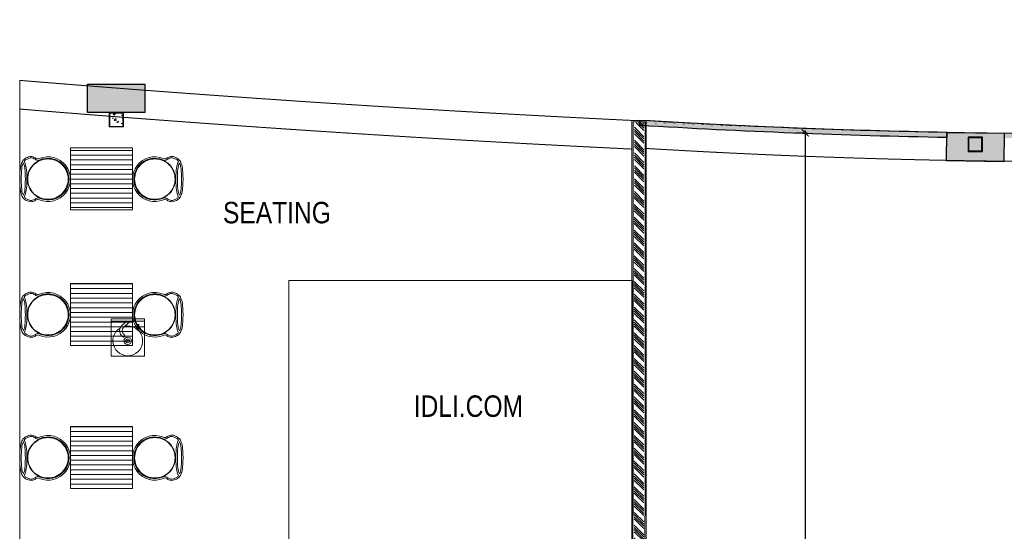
# Model space of a CAD drawing. Header units: millimetres. Extents: x 1277566 to 1493426, y 1039116 to 1145896.
# Tile 20 of 151: x 1277566 to 1287884, y 1138979 to 1144347. Entities that reach past the tile are written whole.
import ezdxf

# ---------------------------------------------------------------- set-up
doc = ezdxf.new("R2010")
doc.units = ezdxf.units.MM
doc.header["$PDMODE"] = 67
doc.linetypes.add('DASHED', pattern=[0.75, 0.5, -0.25])
doc.linetypes.add('DASHED2', pattern=[0.375, 0.25, -0.125])
for name, color, linetype, lineweight in [('AIRPORT EXTIING WALL', 1, 'Continuous', 20), ('BOH TEXT', 1, 'Continuous', 5), ('CIVIL WALL HATCH', 7, 'Continuous', 5), ('CKD Equipments', 252, 'Continuous', 0), ('Comm BCAS Rejected', 1, 'Continuous', 9), ('EXISTING COLUMN', 5, 'Continuous', 20), ('FOH FURNITURE', 126, 'Continuous', 15), ('HATCH', 251, 'Continuous', 5), ('PLASTER', 252, 'Continuous', 9), ('tile finish', 32, 'Continuous', 9)]:
    doc.layers.add(name, color=color, linetype=linetype, lineweight=lineweight)
for name, color, linetype in [('CIVIL DIM', 7, 'Continuous'), ('CT PARTITION WALL HATCH', 210, 'Continuous'), ('CT_PARTITION WALL', 210, 'Continuous'), ('CT_PILASTER', 210, 'Continuous'), ('Dimension a', 7, 'Continuous')]:
    doc.layers.add(name, color=color, linetype=linetype)
doc.layers.add('Equipment', color=7, linetype='Continuous', lineweight=9, true_color=0xcc6600)
doc.styles.add('ROMANS', font='arial.ttf', dxfattribs={"width": 0.75})
doc.styles.get("Standard").update_dxf_attribs({"font": 'arial.ttf'})
doc.dimstyles.new('1.300', dxfattribs={"dimtxt": 150, "dimasz": 75, "dimexe": 25, "dimexo": 25, "dimgap": 15, "dimtad": 0, "dimdec": 0, "dimdsep": 46, "dimtxsty": 'ROMANS', "dimblk": 'ARCHTICK', "dimcen": 0.09, "dimdle": 25, "dimclrd": 256, "dimclre": 256, "dimclrt": 256, "dimadec": 1, "dimazin": 2, "dimtfac": 1, "dimtdec": 0, "dimtmove": 2, "dimatfit": 3, "dimldrblk": 'OPEN90', "dimfxl": 100, "dimtolj": 1, "dimtzin": 0, "dimlwe": -1, "dimarcsym": 0})

# ---------------------------------------------------------------- blocks, each defined once
blk = doc.blocks.new('PILASTER')
at = {"layer": 'CT PARTITION WALL HATCH'}
h = blk.add_hatch(color=256, dxfattribs=at)
h.dxf.hatch_style = 1
h.paths.add_polyline_path([(-300, 150), (300, 150), (300, -150), (-300, -150)])
at = {"layer": 'CT_PARTITION WALL'}
blk.add_lwpolyline([(-300, 150), (300, 150), (300, -150), (-300, -150)], close=True, dxfattribs=at)
blk = doc.blocks.new('_ARCHTICK')
at = {"color": 0, "linetype": 'ByBlock', "const_width": 0.15}
blk.add_lwpolyline([(-0.5, -0.5), (0.5, 0.5)], dxfattribs=at)
blk = doc.blocks.new('*D61')
at = {"layer": 'CIVIL DIM', "linetype": 'DASHED2', "transparency": 16777216}
for p, q in [((1285696, 1143160), (1285821, 1143160)), ((1285675, 1133688), (1285821, 1133688))]:
    blk.add_line(p, q, dxfattribs=at)
at = {"layer": 'CIVIL DIM', "lineweight": -2, "transparency": 16777216}
for p, q in [((1285796, 1143185), (1285796, 1138607)), ((1285796, 1133663), (1285796, 1138241))]:
    blk.add_line(p, q, dxfattribs=at)
at = {"layer": 'Defpoints', "color": 0, "transparency": 16777216}
for p in [(1285671, 1143160), (1285650, 1133688), (1285796, 1133688)]:
    blk.add_point(p, dxfattribs=at)
at = {"layer": 'CIVIL DIM', "lineweight": -2, "transparency": 16777216, "xscale": 75, "yscale": 75, "zscale": 75}
for p, rotation in [((1285796, 1143160), 90), ((1285796, 1133688), 270)]:
    blk.add_blockref('_ARCHTICK', p, dxfattribs=dict(at, rotation=rotation))
at = {"layer": 'CIVIL DIM', "transparency": 16777216, "insert": (1285796, 1138424), "char_height": 150, "attachment_point": 5, "rotation": 90, "style": 'ROMANS', "bg_fill": 3, "box_fill_scale": 1.1, "bg_fill_color": 256, "bg_fill_true_color": 13158600, "bg_fill_transparency": 0}
blk.add_mtext('\\A1;9473', dxfattribs=at)
blk = doc.blocks.new('_Open90')
at = {"color": 0, "linetype": 'ByBlock', "lineweight": -2}
for p, q in [((0, 0), (-1, 0)), ((-0.5, 0.5), (0, 0)), ((0, 0), (-0.5, -0.5))]:
    blk.add_line(p, q, dxfattribs=at)
blk = doc.blocks.new('A$Cdc8c7812')
at = {"layer": 'HATCH'}
h = blk.add_hatch(dxfattribs=at)
h.set_pattern_fill('_USER', color=256, scale=50, style=0, pattern_type=0)
h.set_pattern_definition([(0, (865.34, 325), (0, 50), [])])
h.paths.add_polyline_path([(590, 0), (590, 650), (1240, 650), (1240, 0)])
at = {"layer": 'FOH FURNITURE'}
blk.add_lwpolyline([(590, 0), (590, 650), (1240, 650), (1240, 0)], close=True, dxfattribs=at)
for points in [[(355, 108, -0.414214), (140, 322, -0.414214), (355, 537), (356, 537, -0.414214), (570, 322, -0.414214), (356, 108), (355, 108)], [(356, 111, 0.414214), (567, 322, 0.414214), (356, 534), (355, 534, 0.414214), (143, 322, 0.414214), (355, 111), (356, 111)], [(1476, 108, 0.414214), (1690, 322, 0.414214), (1476, 537), (1475, 537, 0.414214), (1260, 322, 0.414214), (1475, 108), (1476, 108)], [(1475, 111, -0.414214), (1263, 322, -0.414214), (1475, 534), (1476, 534, -0.414214), (1687, 322, -0.414214), (1476, 111), (1475, 111)]]:
    blk.add_lwpolyline(points, format="xyb", close=True, dxfattribs=at)
for centre, radius, start, end in [((356, 322), 234, 247.2538, 112.7462), ((356, 322), 219, 245.5072, 114.4928), ((1475, 322), 234, 67.2538, 292.7462), ((1475, 322), 219, 65.5072, 294.4928)]:
    blk.add_arc(centre, radius, start, end, dxfattribs=at)
for points, knots in [([(265, 538), (253, 532), (243, 532), (233, 539), (224, 547), (213, 552), (198, 557), (184, 561), (168, 560), (152, 555), (135, 549), (121, 542), (109, 532), (97, 522), (88, 511), (82, 497), (76, 483), (71, 463), (67, 439), (63, 414), (61, 375), (60, 322)], [0, 0, 0, 0, 1, 1, 1, 2, 2, 2, 3, 3, 3, 4, 4, 4, 5, 5, 5, 6, 6, 6, 7, 7, 7, 7]), ([(265, 521), (254, 516), (242, 517), (230, 525), (218, 534), (206, 540), (194, 544), (182, 548), (171, 548), (161, 543), (151, 539), (139, 534), (128, 528), (120, 523), (113, 517), (107, 508)], [0, 0, 0, 0, 1, 1, 1, 2, 2, 2, 3, 3, 3, 4, 4, 4, 4.643615, 4.643615, 4.643615, 4.643615]), ([(1565, 538), (1578, 532), (1588, 532), (1597, 539), (1606, 547), (1618, 552), (1632, 557), (1647, 561), (1662, 560), (1679, 555), (1695, 549), (1710, 542), (1722, 532), (1733, 522), (1742, 511), (1748, 497), (1754, 483), (1759, 463), (1764, 439), (1768, 414), (1770, 375), (1770, 322)], [0, 0, 0, 0, 1, 1, 1, 2, 2, 2, 3, 3, 3, 4, 4, 4, 5, 5, 5, 6, 6, 6, 7, 7, 7, 7]), ([(1565, 521), (1577, 516), (1588, 517), (1601, 525), (1613, 534), (1625, 540), (1637, 544), (1648, 548), (1659, 548), (1670, 543), (1680, 539), (1691, 534), (1703, 528), (1711, 523), (1718, 517), (1724, 508)], [0, 0, 0, 0, 1, 1, 1, 2, 2, 2, 3, 3, 3, 4, 4, 4, 4.643615, 4.643615, 4.643615, 4.643615]), ([(98, 492), (97, 491), (97, 491), (97, 491), (89, 474), (83, 452), (81, 427), (78, 402), (76, 367), (76, 322)], [4.994579, 4.994579, 4.994579, 4.994579, 5, 5, 5, 6, 6, 6, 7, 7, 7, 7]), ([(98, 492), (98, 491), (98, 491), (98, 491), (106, 474), (112, 452), (114, 427), (117, 402), (119, 367), (119, 322)], [4.994579, 4.994579, 4.994579, 4.994579, 5, 5, 5, 6, 6, 6, 7, 7, 7, 7]), ([(107, 508), (109, 504), (111, 501), (113, 497), (119, 483), (124, 463), (128, 439), (132, 414), (134, 375), (135, 322)], [4.715926, 4.715926, 4.715926, 4.715926, 5, 5, 5, 6, 6, 6, 7, 7, 7, 7]), ([(1724, 508), (1721, 504), (1720, 501), (1718, 497), (1712, 483), (1707, 463), (1703, 439), (1699, 414), (1696, 375), (1696, 322)], [4.715926, 4.715926, 4.715926, 4.715926, 5, 5, 5, 6, 6, 6, 7, 7, 7, 7]), ([(1733, 492), (1733, 491), (1733, 491), (1733, 491), (1725, 474), (1719, 452), (1716, 427), (1714, 402), (1712, 367), (1712, 322)], [4.994579, 4.994579, 4.994579, 4.994579, 5, 5, 5, 6, 6, 6, 7, 7, 7, 7]), ([(1733, 492), (1733, 491), (1733, 491), (1733, 491), (1742, 474), (1747, 452), (1750, 427), (1753, 402), (1754, 367), (1755, 322)], [4.994579, 4.994579, 4.994579, 4.994579, 5, 5, 5, 6, 6, 6, 7, 7, 7, 7]), ([(265, 106), (253, 113), (243, 112), (233, 105), (224, 98), (213, 92), (199, 88), (184, 84), (169, 84), (152, 90), (135, 95), (121, 103), (109, 113), (97, 122), (88, 134), (82, 148), (76, 162), (71, 181), (67, 206), (63, 230), (61, 269), (60, 322)], [0, 0, 0, 0, 1, 1, 1, 2, 2, 2, 3, 3, 3, 4, 4, 4, 5, 5, 5, 6, 6, 6, 7, 7, 7, 7]), ([(98, 153), (97, 153), (97, 153), (97, 153), (89, 171), (83, 192), (81, 218), (78, 243), (76, 278), (76, 322)], [4.995195, 4.995195, 4.995195, 4.995195, 5, 5, 5, 6, 6, 6, 7, 7, 7, 7]), ([(98, 153), (98, 153), (98, 153), (98, 153), (106, 171), (112, 192), (114, 218), (117, 243), (119, 278), (119, 322)], [4.995195, 4.995195, 4.995195, 4.995195, 5, 5, 5, 6, 6, 6, 7, 7, 7, 7]), ([(107, 136), (109, 140), (111, 144), (113, 148), (119, 162), (124, 181), (128, 206), (132, 230), (134, 269), (135, 322)], [4.716382, 4.716382, 4.716382, 4.716382, 5, 5, 5, 6, 6, 6, 7, 7, 7, 7]), ([(1565, 106), (1577, 113), (1588, 112), (1597, 105), (1606, 98), (1618, 92), (1632, 88), (1646, 84), (1662, 84), (1679, 90), (1695, 95), (1710, 103), (1722, 113), (1733, 122), (1742, 134), (1748, 148), (1754, 162), (1759, 181), (1764, 206), (1768, 230), (1770, 269), (1770, 322)], [0, 0, 0, 0, 1, 1, 1, 2, 2, 2, 3, 3, 3, 4, 4, 4, 5, 5, 5, 6, 6, 6, 7, 7, 7, 7]), ([(1724, 136), (1721, 140), (1720, 144), (1718, 148), (1712, 162), (1707, 181), (1703, 206), (1699, 230), (1696, 269), (1696, 322)], [4.716382, 4.716382, 4.716382, 4.716382, 5, 5, 5, 6, 6, 6, 7, 7, 7, 7]), ([(1733, 153), (1733, 153), (1733, 153), (1733, 153), (1725, 171), (1719, 192), (1716, 218), (1714, 243), (1712, 278), (1712, 322)], [4.995195, 4.995195, 4.995195, 4.995195, 5, 5, 5, 6, 6, 6, 7, 7, 7, 7]), ([(1733, 153), (1733, 153), (1733, 153), (1733, 153), (1742, 171), (1747, 192), (1750, 218), (1753, 243), (1754, 278), (1755, 322)], [4.995195, 4.995195, 4.995195, 4.995195, 5, 5, 5, 6, 6, 6, 7, 7, 7, 7]), ([(265, 123), (254, 129), (242, 127), (230, 119), (217, 111), (206, 105), (194, 101), (183, 97), (172, 97), (161, 101), (151, 105), (139, 110), (128, 117), (120, 121), (113, 128), (107, 136)], [0, 0, 0, 0, 1, 1, 1, 2, 2, 2, 3, 3, 3, 4, 4, 4, 4.64397, 4.64397, 4.64397, 4.64397]), ([(1565, 123), (1577, 129), (1588, 127), (1601, 119), (1613, 111), (1625, 105), (1636, 101), (1647, 97), (1658, 97), (1669, 101), (1680, 105), (1691, 110), (1703, 117), (1711, 121), (1718, 128), (1724, 136)], [0, 0, 0, 0, 1, 1, 1, 2, 2, 2, 3, 3, 3, 4, 4, 4, 4.64397, 4.64397, 4.64397, 4.64397])]:
    blk.add_open_spline(points, degree=3, knots=knots, dxfattribs=at)
blk = doc.blocks.new('G$C2967A2E0')
at = {"layer": 'Equipment'}
for p, q in [((167, 371), (111, 319)), ((184, 353), (129, 300)), ((108, 216), (120, 204)), ((127, 234), (139, 221))]:
    blk.add_line(p, q, dxfattribs=at)
at = {"layer": 'Equipment', "lineweight": 5}
for p, q in [((282, 335), (282, 308)), ((290, 308), (290, 335)), ((282, 308), (260, 286)), ((260, 286), (272, 286)), ((272, 286), (286, 300)), ((286, 300), (300, 286)), ((312, 286), (290, 308)), ((300, 286), (312, 286))]:
    blk.add_line(p, q, dxfattribs=at)
at = {"layer": 'Equipment'}
blk.add_lwpolyline([(350, 390), (0, 390), (0, 0), (350, 0), (350, 390), (350, 365), (0, 365)], dxfattribs=at)
blk.add_lwpolyline([(349, 365), (223, 365), (223, 308), (349, 308)], close=True, dxfattribs=at)
at = {"layer": 'Equipment', "linetype": 'ByBlock', "lineweight": -2, "ltscale": 0.25}
for radius in [39, 19.8, 5.16]:
    blk.add_circle((173, 160), radius, dxfattribs=at)
at = {"layer": 'Equipment'}
for centre, radius, start, end in [((173, 160), 156, 120.7693, 101.598), ((161, 266), 72.8, 133.263, 223.263), ((161, 266), 46.8, 133.263, 223.263), ((129, 213), 13, 223.263, 43.263)]:
    blk.add_arc(centre, radius, start, end, dxfattribs=at)

msp = doc.modelspace()

# ---------------------------------------------------------------- hatches: boundary and pattern name
h = msp.add_hatch(color=256)
h.dxf.hatch_style = 1
edge = h.paths.add_edge_path()
edge.add_line((1284059.4792, 1143290.5214), (1284059.4792, 1143240.6121))
edge.add_arc((1288711.9114, 1220358.7101), 77258.308, 266.547606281, 268.941280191)
edge.add_line((1287284.4023, 1143113.5913), (1287285.1929, 1143163.5852))
edge.add_arc((1288722.2932, 1220732.8549), 77582.5809, 266.55437271, 268.938621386, ccw=False)
edge = h.paths.add_edge_path()
edge.add_line((1287884.8744, 1143154.8317), (1287884.3388, 1143104.8345))
edge.add_arc((1288711.9114, 1220358.7101), 77258.308, 269.386249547, 271.731452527)
edge.add_line((1291046.2671, 1143135.6763), (1291046.2671, 1143185.6992))
edge.add_arc((1288711.9114, 1220358.7101), 77208.308, 269.386249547, 271.732574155, ccw=False)
h = msp.add_hatch(color=7)
h.dxf.hatch_style = 2
h.paths.add_polyline_path([(1287283.186, 1143164.3377), (1287883.111, 1143154.8506), (1287878.3674, 1142854.8881), (1287278.4424, 1142864.3752)])
h = msp.add_hatch(color=7)
h.dxf.hatch_style = 2
h.paths.add_polyline_path([(1287648.1153, 1143108.4118), (1287510.1153, 1143108.4118), (1287510.1153, 1142970.4118), (1287648.1153, 1142970.4118)], flags=16)
h.paths.add_polyline_path([(1287654.1153, 1143114.4118), (1287504.1153, 1143114.4118), (1287504.1153, 1142964.4118), (1287654.1153, 1142964.4118)])
at = {"layer": 'CIVIL WALL HATCH'}
h = msp.add_hatch(dxfattribs=at)
h.set_pattern_fill('ANSI34', color=256, scale=5, angle=90)
h.set_pattern_definition([(135, (94501.89, -46618.93), (-67.351921, -67.351921), []), (135, (94501.89, -46596.48), (-67.351921, -67.351921), []), (135, (94501.89, -46574.03), (-67.351921, -67.351921), []), (135, (94501.89, -46551.58), (-67.351921, -67.351921), [])])
h.paths.add_polyline_path([(1284107.0167, 1143264.5371), (1284007.0167, 1143264.5371), (1284004.7384, 1135016.1905), (1284104.7384, 1135016.1905)])
at = {"layer": 'EXISTING COLUMN', "linetype": 'Continuous'}
h = msp.add_hatch(dxfattribs=at)
h.set_pattern_fill('AR-CONC', color=256, style=2)
h.set_pattern_definition([(50, (424540.01, -27575.57), (182.184669, -15.939086), [19.05, -209.55]), (355, (424540.01, -27575.57), (-35.243421, 191.056845), [15.24, -167.640584]), (100.451445, (424555.2, -27576.9), (146.941247, 175.117752), [16.190009, -178.090245]), (46.1842, (424540.01, -27524.77), (271.07904, -42.042328), [28.575, -314.325]), (96.635558, (424562.6, -27528.27), (237.404134, 247.426125), [24.285023, -267.13561]), (351.184151, (424540, -27524.77), (237.404134, 247.426125), [22.859967, -251.45973]), (21, (424565.41, -27537.47), (151.614391, -102.265198), [19.05, -209.55]), (326, (424565.41, -27537.47), (61.802028, 184.187966), [15.24, -167.64]), (71.451445, (424578.05, -27546), (213.41642, 81.922769), [16.190009, -178.089938]), (37.5, (424540.01, -27575.57), (3.0886033, 84.555039), [0, -165.608, 0, -170.18, 0, -168.275]), (7.5, (424540.01, -27575.57), (66.8196625, 100.180575), [0, -97.028, 0, -161.798, 0, -64.135]), (327.5, (424483.37, -27575.57), (135.5905952, -5.728744), [0, -63.5, 0, -198.12, 0, -262.89]), (317.5, (424457.97, -27575.57), (148.129181, 25.426491), [0, -82.55, 0, -131.572, 0, -186.69])])
h.paths.add_polyline_path([(1278509.6439, 1143227.4478), (1278647.6439, 1143227.4478), (1278647.6439, 1143365.4478), (1278509.6439, 1143365.4478)], flags=16)
h.paths.add_polyline_path([(1278503.6439, 1143221.4478), (1278653.6439, 1143221.4478), (1278653.6439, 1143371.4478), (1278503.6439, 1143371.4478)], flags=17)

# ---------------------------------------------------------------- linework, layer by layer
msp.add_lwpolyline([(1284059.4792, 1143290.5214), (1284059.4792, 1143240.6121, 0.0104447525), (1287284.4023, 1143113.5913), (1287285.1929, 1143163.5852, -0.0104036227)], format="xyb", close=True)
at = {"color": 7}
for points in [[(1287283.186, 1143164.3377), (1287883.111, 1143154.8506), (1287878.3674, 1142854.8881), (1287278.4424, 1142864.3752)], [(1287504.1153, 1142964.4118), (1287654.1153, 1142964.4118), (1287654.1153, 1143114.4118), (1287504.1153, 1143114.4118)], [(1287510.1153, 1142970.4118), (1287648.1153, 1142970.4118), (1287648.1153, 1143108.4118), (1287510.1153, 1143108.4118)]]:
    msp.add_lwpolyline(points, close=True, dxfattribs=at)
at = {"layer": 'AIRPORT EXTIING WALL', "linetype": 'DASHED', "ltscale": 10}
msp.add_lwpolyline([(1280385.9795, 1138341.3388), (1283982.4725, 1138341.3388), (1283982.4725, 1141611.8354), (1280385.9795, 1141611.8354)], close=True, dxfattribs=at)
for centre, radius, start, end in [((1288738.3159, 1219690.467), 76539.6635, 266.549748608, 280.123163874), ((1288748.6138, 1219642.7591), 76785.8959, 266.549748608, 280.123163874), ((1293204.167, 1333158.702), 190092.9978, 265.281201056, 267.219267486), ((1293204.167, 1333158.702), 190392.9978, 265.288653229, 267.223627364)]:
    msp.add_arc(centre, radius, start, end, dxfattribs=at)
at = {"layer": 'Comm BCAS Rejected'}
for p, q in [((1277566.0706, 1133656.4478), (1277566.0706, 1143710.0341)), ((1277566.0706, 1143451.2792), (1277566.0706, 1143451.2792))]:
    msp.add_line(p, q, dxfattribs=at)
at = {"layer": 'EXISTING COLUMN', "linetype": 'Continuous'}
for points in [[(1278503.6439, 1143221.4478), (1278653.6439, 1143221.4478), (1278653.6439, 1143371.4478), (1278503.6439, 1143371.4478)], [(1278509.6439, 1143227.4478), (1278647.6439, 1143227.4478), (1278647.6439, 1143365.4478), (1278509.6439, 1143365.4478)]]:
    msp.add_lwpolyline(points, close=True, dxfattribs=at)
at = {"layer": 'PLASTER'}
msp.add_lwpolyline([(1283992.7384, 1135004.1905), (1284116.7384, 1135004.1905), (1284119.0167, 1143276.5371), (1283995.0167, 1143276.5371)], close=True, dxfattribs=at)
at = {"layer": 'tile finish'}
msp.add_lwpolyline([(1283979.7384, 1134991.1905), (1284129.7384, 1134991.1905), (1284132.0167, 1143289.5371), (1283982.0167, 1143289.5371)], close=True, dxfattribs=at)

# ---------------------------------------------------------------- block references
at = {"layer": 'CKD Equipments', "ltscale": 0.25}
msp.add_blockref('G$C2967A2E0', (1278525.1478, 1140817.6982), dxfattribs=at)
at = {"layer": 'CT_PILASTER'}
msp.add_blockref('PILASTER', (1278576.0999, 1143521.4478), dxfattribs=at)
at = {"layer": 'FOH FURNITURE', "xscale": -1}
for p in [(1279337.4119, 1142351.8429), (1279337.4119, 1140928.7864), (1279337.4119, 1139428.4)]:
    msp.add_blockref('A$Cdc8c7812', p, dxfattribs=at)

# ---------------------------------------------------------------- texts
at = {"layer": 'BOH TEXT', "char_height": 225, "attachment_point": 1}
for s, insert in [('{\\fArial Narrow|b0|i0|c0|p34;SEATING }', (1279696.2898, 1142435.3665)), ('{\\fArial Narrow|b0|i0|c0|p34;IDLI.COM}', (1281695.0226, 1140404.8206))]:
    msp.add_mtext_dynamic_manual_height_columns(s, width=1298.545189, gutter_width=18.75, heights=[-232.8274], dxfattribs=dict(at, insert=insert))

# ---------------------------------------------------------------- next in the draw order: dimensions: what is measured, and where the dimension line sits
at = {"layer": 'CIVIL DIM'}
dim = msp.add_linear_dim(base=(1285796.3999, 1133687.683), p1=(1285671.2774, 1143160.2599), p2=(1285649.8821, 1133687.683), angle=90, dimstyle='1.300', override={"dimfxl": 500, "dimfxlon": 1, "dimtfill": 1, "dimarcsym": 1}, dxfattribs=at)
dim.commit()
dim.dimension.update_dxf_attribs({"geometry": '*D61', "text_midpoint": (1285796.3999, 1138423.9715)})

# ---------------------------------------------------------------- next in the draw order: linework, layer by layer
at = {"layer": 'Dimension a', "const_width": 1}
msp.add_lwpolyline([(1284132.0021, 1143264.5371), (1284132.0021, 1143264.5371), (1284129.8621, 1133673.782), (1302247.0779, 1133673.782), (1302247.0779, 1144346.166), (1301392.7137, 1144197.2149), (1300308.3284, 1144025.698), (1299230.934, 1143869.994), (1297840.6476, 1143641.6172), (1295672.0408, 1143414.5566), (1294041.2275, 1143284.4306), (1292308.4566, 1143234.1123), (1291046.2671, 1143185.6992), (1287884.8744, 1143154.8317), (1285897.9918, 1143201.6987), (1284132.0021, 1143264.5371)], dxfattribs=at)

doc.saveas('drawing.dxf')
